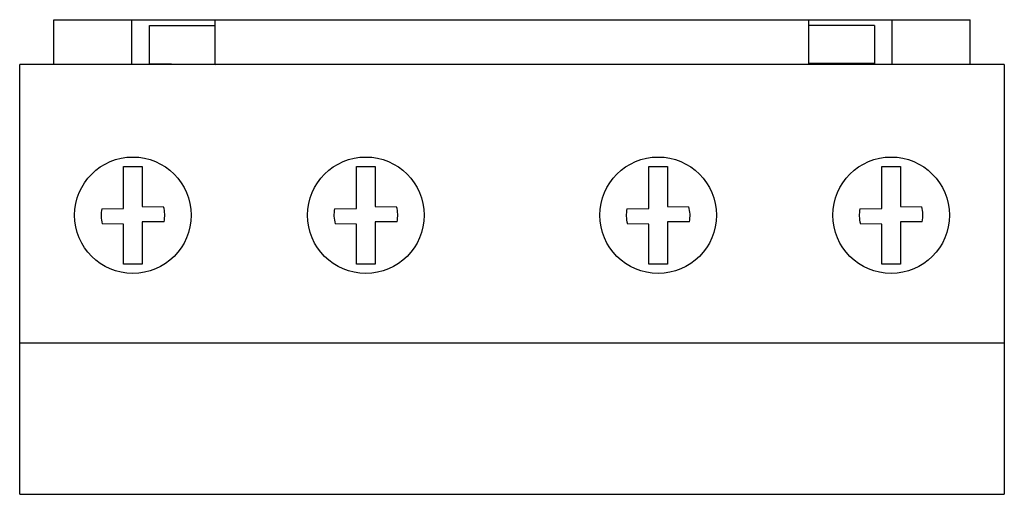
# Model space of a CAD drawing. Header units: millimetres. Extents: x 6.2 to 51, y 28.4 to 50.
import ezdxf

# ---------------------------------------------------------------- set-up
doc = ezdxf.new("R2010")
doc.units = ezdxf.units.MM
doc.header["$LTSCALE"] = 5.141987
doc.layers.get('0').update_dxf_attribs({"linetype": 'CONTINUOUS'})

msp = doc.modelspace()

# ---------------------------------------------------------------- linework, layer by layer
at = {"color": 7, "linetype": 'CONTINUOUS'}
for p, q in [((7.762, 47.967), (7.762, 50)), ((7.762, 50), (49.462, 50)), ((11.312, 47.967), (11.312, 50)), ((15.112, 47.967), (15.112, 50)), ((42.112, 47.967), (42.112, 50)), ((45.912, 47.967), (45.912, 50)), ((49.462, 47.967), (49.462, 50)), ((12.112, 48), (12.112, 49.728)), ((12.112, 49.728), (15.112, 49.728)), ((45.112, 49.728), (42.112, 49.728)), ((45.112, 49.728), (45.112, 48)), ((6.212, 28.4), (6.212, 47.967)), ((51.012, 47.967), (6.212, 47.967)), ((12.112, 48), (15.112, 47.967)), ((45.112, 48), (42.112, 48)), ((51.012, 47.967), (51.012, 28.4)), ((10.941, 41.406), (10.941, 43.319)), ((10.941, 43.319), (11.783, 43.319)), ((11.783, 43.319), (11.783, 41.499)), ((21.541, 41.406), (21.541, 43.319)), ((21.541, 43.319), (22.383, 43.319)), ((22.383, 43.319), (22.383, 41.499)), ((34.841, 43.319), (35.683, 43.319)), ((34.841, 41.406), (34.841, 43.319)), ((35.683, 43.319), (35.683, 41.499)), ((45.441, 43.319), (46.283, 43.319)), ((45.441, 41.406), (45.441, 43.319)), ((46.283, 43.319), (46.283, 41.499)), ((9.942, 41.394), (10.941, 41.406)), ((11.783, 41.499), (12.759, 41.487)), ((20.542, 41.394), (21.541, 41.406)), ((22.383, 41.499), (23.359, 41.487)), ((33.842, 41.394), (34.841, 41.406)), ((35.683, 41.499), (36.659, 41.487)), ((44.442, 41.394), (45.441, 41.406)), ((46.283, 41.499), (47.259, 41.487)), ((12.782, 40.806), (11.783, 40.794)), ((11.783, 40.794), (11.783, 38.881)), ((23.382, 40.806), (22.383, 40.794)), ((22.383, 40.794), (22.383, 38.881)), ((36.682, 40.806), (35.683, 40.794)), ((35.683, 40.794), (35.683, 38.881)), ((47.282, 40.806), (46.283, 40.794)), ((46.283, 40.794), (46.283, 38.881)), ((10.941, 40.701), (9.965, 40.713)), ((10.941, 38.881), (10.941, 40.701)), ((21.541, 40.701), (20.565, 40.713)), ((21.541, 38.881), (21.541, 40.701)), ((34.841, 40.701), (33.865, 40.713)), ((34.841, 38.881), (34.841, 40.701)), ((45.441, 40.701), (44.465, 40.713)), ((45.441, 38.881), (45.441, 40.701)), ((11.783, 38.881), (10.941, 38.881)), ((22.383, 38.881), (21.541, 38.881)), ((35.683, 38.881), (34.841, 38.881)), ((46.283, 38.881), (45.441, 38.881)), ((6.212, 35.3), (51.012, 35.3)), ((6.212, 28.4), (51.012, 28.4))]:
    msp.add_line(p, q, dxfattribs=at)
for centre in [(11.362, 41.1), (21.962, 41.1), (35.262, 41.1), (45.862, 41.1)]:
    msp.add_circle(centre, 2.65, dxfattribs=at)
for centre, start, end in [((11.362, 41.1), 168.3066, 195.4719), ((11.362, 41.1), 348.3066, 15.4719), ((21.962, 41.1), 168.3066, 195.4719), ((21.962, 41.1), 348.3066, 15.4719), ((35.262, 41.1), 168.3066, 195.4719), ((35.262, 41.1), 348.3066, 15.4719), ((45.862, 41.1), 168.3066, 195.4719), ((45.862, 41.1), 348.3066, 15.4719)]:
    msp.add_arc(centre, 1.45, start, end, dxfattribs=at)

doc.saveas('drawing.dxf')
